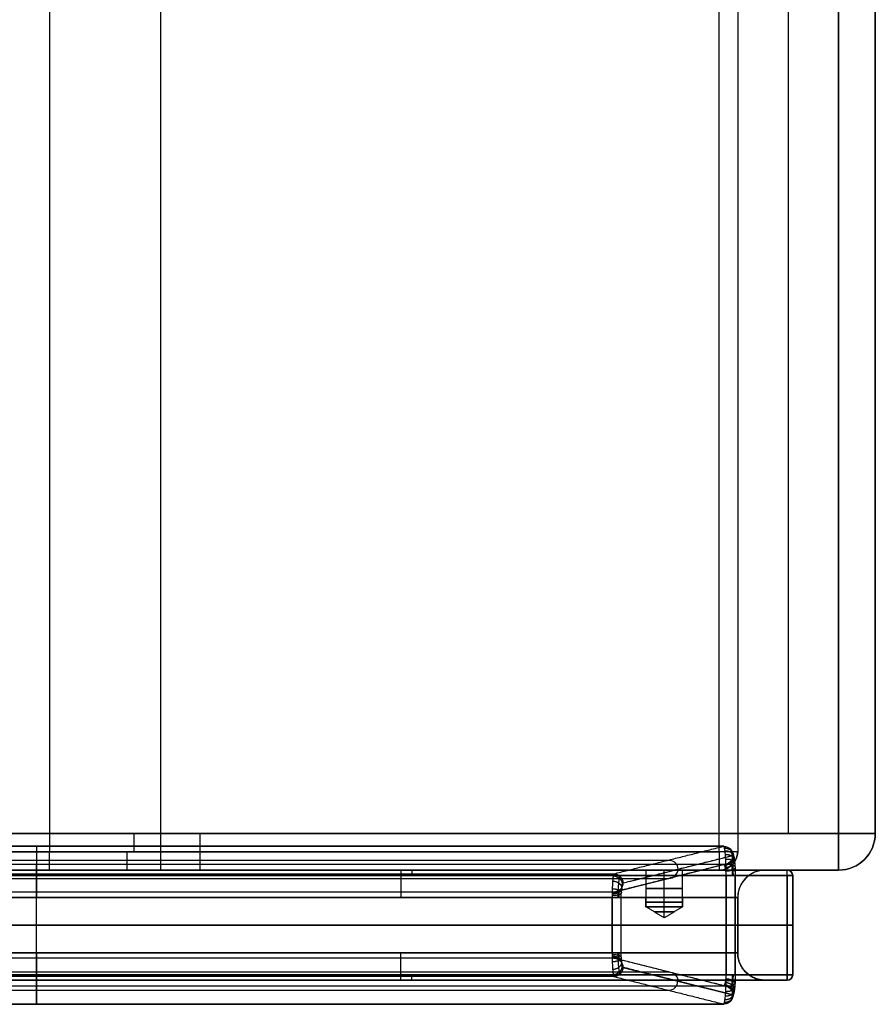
# Model space of a CAD drawing. Header units: millimetres. Extents: x -253 to 672, y -1029 to 1117.
# Tile 3 of 8: x 205 to 672, y -1029 to -492. Entities that reach past the tile are written whole.
import ezdxf

# ---------------------------------------------------------------- set-up
doc = ezdxf.new("R2010")
doc.units = ezdxf.units.MM
for name, color, linetype, true_color in [('FLAPS', 7, 'Continuous', 0x000000), ('STRUCTURE', 7, 'Continuous', 0x000000), ('UPHOLSTERY', 7, 'Continuous', 0x000000)]:
    doc.layers.add(name, color=color, linetype=linetype, true_color=true_color)

msp = doc.modelspace()

# ---------------------------------------------------------------- linework, layer by layer
at = {"layer": 'FLAPS'}
for p, q in [((214.59, -942.64, -1881.64), (214.59, -957.63, -2368.54)), ((537.53, -961.77, -2340.98), (593.88, -947.63, -1882.09)), ((-129.84, -950.13, -2125.09), (559.02, -950.13, -2125.09)), ((214.59, -967.63, -2368.24), (214.59, -952.63, -1881.33)), ((529.15, -967.63, -2368.24), (588.93, -952.63, -1881.33)), ((-129.84, -960.13, -2124.78), (559.02, -960.13, -2124.78)), ((214.59, -1012.63, -1865.14), (214.59, -958.63, -1865.14)), ((214.59, -1012.63, -1875.14), (214.59, -958.63, -1875.14)), ((595.31, -1012.63, -1870.14), (595.31, -958.63, -1870.14)), ((214.59, -1000.64, -2381.14), (214.59, -970.63, -2381.14)), ((214.59, -1000.64, -2371.14), (214.59, -970.63, -2371.14)), ((533.18, -1000.64, -2376.14), (533.18, -970.63, -2376.14)), ((590.31, -985.63, -1865.14), (-161.13, -985.63, -1865.14)), ((-161.13, -985.63, -1875.14), (590.31, -985.63, -1875.14)), ((-99, -985.63, -2381.14), (528.18, -985.63, -2381.14)), ((528.18, -985.63, -2371.14), (-99, -985.63, -2371.14)), ((214.59, -1003.64, -2368.24), (214.59, -1018.63, -1881.33)), ((588.93, -1018.63, -1881.33), (529.15, -1003.64, -2368.24)), ((593.88, -1023.63, -1882.09), (534.09, -1008.63, -2369)), ((534.09, -1008.63, -2369), (593.88, -1023.63, -1882.09)), ((-129.84, -1011.13, -2124.78), (559.02, -1011.13, -2124.78)), ((214.59, -1028.63, -1881.64), (214.59, -1013.63, -2368.54)), ((-159.78, -1018.63, -1881.14), (588.96, -1018.63, -1881.14)), ((-129.84, -1021.13, -2125.09), (559.02, -1021.13, -2125.09)), ((-159.78, -1028.63, -1881.14), (588.96, -1028.63, -1881.14))]:
    msp.add_line(p, q, dxfattribs=at)
at = {"layer": 'FLAPS', "extrusion": (1, 0, 0)}
for centre, radius, start, end in [((-958.63, -1881.14, 214.59), 16, 358.236, 0), ((-958.63, -1881.14, 214.59), 16, 0, 90), ((-958.63, -1881.14, 214.59), 6, 0, 90), ((-958.63, -1881.14, 214.59), 6, 358.236, 0), ((-970.63, -2368.14, 214.59), 13, 270, 358.236), ((-970.63, -2368.14, 214.59), 3, 270, 358.236), ((-1000.64, -2368.14, 214.59), 13, 181.764, 270), ((-1000.64, -2368.14, 214.59), 3, 181.764, 270), ((-1012.63, -1881.14, 214.59), 16, 90, 181.764), ((-1012.63, -1881.14, 214.59), 6, 90, 181.764)]:
    msp.add_arc(centre, radius, start, end, dxfattribs=at)
at = {"layer": 'FLAPS', "extrusion": (-0.121812, -0.030553, -0.992083)}
for centre, start, end in [((1062.44, -574.27, 1823.8), 194.1883, 283.9734), ((1062.44, -574.27, 1823.8), 283.9734, 14.1883), ((1062.44, -574.27, 2069.27), 194.1883, 283.9734), ((1062.44, -574.27, 2314.59), 194.1883, 283.9734), ((1062.44, -574.27, 2314.59), 283.9734, 14.1883)]:
    msp.add_arc(centre, 5, start, end, dxfattribs=at)
at = {"layer": 'FLAPS', "extrusion": (0.121812, 0.030553, 0.992083)}
msp.add_arc((-1062.44, -574.27, -2069.2), 5, 165.8117, 256.0266, dxfattribs=at)
at = {"layer": 'FLAPS', "extrusion": (3.68824e-27, -1, 1.78746e-15)}
msp.add_arc((590.31, -1870.14, 958.63), 5, 270, 353, dxfattribs=at)
at = {"layer": 'FLAPS', "extrusion": (7.1563e-16, -1, -1.76525e-15)}
msp.add_arc((590.31, -1870.14, 958.63), 5, 353, 90, dxfattribs=at)
at = {"layer": 'FLAPS', "extrusion": (-1.08121e-29, -1, -1.76525e-15)}
msp.add_arc((528.18, -2376.14, 970.63), 5, 353, 90, dxfattribs=at)
at = {"layer": 'FLAPS', "extrusion": (-1.14639e-32, -1, -1.05471e-15)}
msp.add_arc((528.18, -2376.14, 970.63), 5, 270, 353, dxfattribs=at)
at = {"layer": 'FLAPS', "extrusion": (0, 1, 0)}
for centre in [(-528.18, -2376.14, -985.63), (-590.31, -1870.14, -985.63)]:
    msp.add_arc(centre, 5, 90, 187, dxfattribs=at)
at = {"layer": 'FLAPS', "extrusion": (0, -1, 0)}
for centre in [(528.18, -2376.14, 985.63), (590.31, -1870.14, 985.63)]:
    msp.add_arc(centre, 5, 270, 353, dxfattribs=at)
at = {"layer": 'FLAPS', "extrusion": (-1.27798e-16, -1, -6.99441e-16)}
msp.add_arc((528.18, -2376.14, 1000.64), 5, 353, 90, dxfattribs=at)
at = {"layer": 'FLAPS', "extrusion": (2.46519e-32, -1, -1.05471e-15)}
msp.add_arc((528.18, -2376.14, 1000.64), 5, 270, 353, dxfattribs=at)
at = {"layer": 'FLAPS', "extrusion": (-0.121812, 0.030553, -0.992083)}
for centre, start, end in [((849.6, -1050.05, 2254.37), 165.8117, 256.0266), ((849.6, -1050.05, 2254.37), 256.0266, 345.8117), ((849.6, -1050.05, 2008.97), 165.8117, 256.0266), ((849.6, -1050.05, 1763.57), 165.8117, 256.0266), ((849.6, -1050.05, 1763.57), 256.0266, 345.8117)]:
    msp.add_arc(centre, 5, start, end, dxfattribs=at)
at = {"layer": 'FLAPS', "extrusion": (-3.43792e-16, -1, -3.85467e-15)}
msp.add_arc((590.31, -1870.14, 1012.63), 5, 270, 353, dxfattribs=at)
at = {"layer": 'FLAPS', "extrusion": (8.51989e-17, -1, 3.66374e-16)}
msp.add_arc((590.31, -1870.14, 1012.63), 5, 353, 90, dxfattribs=at)
at = {"layer": 'FLAPS', "extrusion": (0.121812, -0.030553, 0.992083)}
msp.add_arc((-849.6, -1050.05, -2009.04), 5, 194.1883, 283.9734, dxfattribs=at)
at = {"layer": 'FLAPS'}
for points in [[(-159.78, -942.63, -1881.14), (214.59, -942.63, -1881.14), (588.96, -942.63, -1881.14)], [(588.92, -942.64, -1881.64), (214.59, -942.64, -1881.64), (-159.73, -942.64, -1881.64)], [(529.13, -957.63, -2368.54), (559.02, -950.13, -2125.09), (588.92, -942.64, -1881.64)], [(534.09, -962.63, -2369), (563.99, -955.13, -2125.54), (593.88, -947.63, -1882.09)], [(588.96, -952.63, -1881.14), (214.59, -952.63, -1881.14), (-159.78, -952.63, -1881.14)], [(588.92, -952.63, -1881.33), (214.59, -952.63, -1881.33), (-159.73, -952.63, -1881.33)], [(588.92, -952.63, -1881.33), (559.02, -960.13, -2124.78), (529.13, -967.63, -2368.24)], [(-161.13, -958.63, -1875.14), (214.59, -958.63, -1875.14), (590.31, -958.63, -1875.14)], [(-161.13, -958.63, -1865.14), (214.59, -958.63, -1865.14), (590.31, -958.63, -1865.14)], [(-99.95, -957.63, -2368.54), (214.59, -957.63, -2368.54), (529.13, -957.63, -2368.54)], [(590.31, -958.63, -1865.14), (590.31, -985.63, -1865.14), (590.31, -1012.63, -1865.14)], [(590.31, -1012.63, -1875.14), (590.31, -985.63, -1875.14), (590.31, -958.63, -1875.14)], [(595.27, -958.63, -1870.75), (595.27, -985.63, -1870.75), (595.27, -1012.63, -1870.75)], [(529.13, -967.63, -2368.24), (214.59, -967.63, -2368.24), (-99.95, -967.63, -2368.24)], [(528.18, -970.63, -2381.14), (214.59, -970.63, -2381.14), (-99, -970.63, -2381.14)], [(528.18, -970.63, -2371.14), (214.59, -970.63, -2371.14), (-99, -970.63, -2371.14)], [(528.18, -1000.64, -2381.14), (528.18, -985.63, -2381.14), (528.18, -970.63, -2381.14)], [(528.18, -970.63, -2371.14), (528.18, -985.63, -2371.14), (528.18, -1000.64, -2371.14)], [(533.14, -1000.64, -2376.75), (533.14, -985.63, -2376.75), (533.14, -970.63, -2376.75)], [(-99, -1000.64, -2381.14), (214.59, -1000.64, -2381.14), (528.18, -1000.64, -2381.14)], [(528.18, -1000.64, -2371.14), (214.59, -1000.64, -2371.14), (-99, -1000.64, -2371.14)], [(529.13, -1003.64, -2368.24), (214.59, -1003.64, -2368.24), (-99.95, -1003.64, -2368.24)], [(588.92, -1018.63, -1881.33), (559.02, -1011.13, -2124.78), (529.13, -1003.64, -2368.24)], [(593.88, -1023.63, -1882.09), (563.99, -1016.13, -2125.54), (534.09, -1008.63, -2369)], [(590.31, -1012.63, -1865.14), (214.59, -1012.63, -1865.14), (-161.13, -1012.63, -1865.14)], [(590.31, -1012.63, -1875.14), (214.59, -1012.63, -1875.14), (-161.13, -1012.63, -1875.14)], [(529.13, -1013.63, -2368.54), (214.59, -1013.63, -2368.54), (-99.95, -1013.63, -2368.54)], [(529.13, -1013.63, -2368.54), (559.02, -1021.13, -2125.09), (588.92, -1028.63, -1881.64)], [(-159.73, -1018.63, -1881.33), (214.59, -1018.63, -1881.33), (588.92, -1018.63, -1881.33)], [(588.92, -1028.63, -1881.64), (214.59, -1028.63, -1881.64), (-159.73, -1028.63, -1881.64)]]:
    msp.add_open_spline(points, degree=2, dxfattribs=at)
for points, weights, degree in [([(588.96, -942.63, -1881.14), (588.94, -942.63, -1881.31), (588.93, -942.63, -1881.47), (588.92, -942.64, -1881.64)], [1, 0.999921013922, 0.999921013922, 1], 3), ([(590.31, -958.63, -1865.14), (590.31, -949.26, -1865.14), (589.75, -942.63, -1871.77), (588.96, -942.63, -1881.14)], [1, 0.804737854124, 0.804737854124, 1], 3), ([(589.19, -942.86, -1878.45), (594.25, -942.75, -1879.05), (594.15, -947.79, -1879.9)], [1, 0.699804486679, 1], 2), ([(589.45, -943.71, -1875.36), (594.64, -943.49, -1875.92), (594.41, -948.37, -1877.78)], [1, 0.691366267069, 1], 2), ([(594.41, -948.37, -1877.78), (594.2, -952.84, -1879.48), (589.45, -953.03, -1878.98)], [1.00000026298, 0.722504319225, 1.00000000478], 2), ([(589.69, -945.16, -1872.51), (595, -944.86, -1872.97), (594.65, -949.37, -1875.82)], [1, 0.683467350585, 1], 2), ([(589.9, -947.14, -1870), (595.32, -946.81, -1870.35), (594.86, -950.73, -1874.09)], [1, 0.67644735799, 1], 2), ([(590.07, -949.59, -1867.94), (595.59, -949.27, -1868.16), (595.03, -952.41, -1872.68)], [1, 0.67061828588, 1], 2), ([(593.88, -947.63, -1882.09), (594.69, -947.43, -1875.49), (595.27, -952.03, -1870.75), (595.27, -958.63, -1870.75)], [1, 0.797425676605, 0.797425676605, 1], 3), ([(588.96, -952.63, -1881.14), (588.94, -952.63, -1881.2), (588.93, -952.63, -1881.27), (588.92, -952.63, -1881.33)], [1, 0.999921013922, 0.999921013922, 1], 3), ([(590.31, -958.63, -1875.14), (590.31, -955.11, -1875.14), (589.75, -952.63, -1877.63), (588.96, -952.63, -1881.14)], [1, 0.804737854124, 0.804737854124, 1], 3), ([(594.86, -950.73, -1874.09), (594.47, -954.04, -1877.26), (589.9, -954.32, -1876.97)], [1, 0.736490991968, 0.999999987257], 2), ([(590.2, -952.39, -1866.41), (595.79, -952.15, -1866.51), (595.16, -954.34, -1871.62)], [1, 0.666246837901, 1], 2), ([(595.16, -954.34, -1871.62), (594.66, -956.09, -1875.7), (590.2, -956.29, -1875.62)], [1.00000024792, 0.745731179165, 0.99999996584], 2), ([(529.13, -957.63, -2368.54), (528.57, -957.86, -2375.97), (528.18, -963.19, -2381.14), (528.18, -970.63, -2381.14)], [1, 0.811938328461, 0.811938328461, 1], 3), ([(528.76, -958.73, -2373.39), (533.49, -958.95, -2373.88), (533.73, -963.31, -2371.98)], [1.00000001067, 0.724301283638, 0.999999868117], 2), ([(590.28, -955.45, -1865.46), (595.92, -955.31, -1865.49), (595.24, -956.44, -1870.97)], [1, 0.663537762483, 1], 2), ([(528.25, -965.74, -2380.19), (532.71, -965.93, -2380.27), (533.21, -967.62, -2376.17)], [0.999999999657, 0.74597198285, 0.999999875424], 2), ([(528.46, -961.58, -2377.48), (533.02, -961.86, -2377.75), (533.42, -965.06, -2374.5)], [1, 0.737390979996, 1], 2), ([(533.42, -965.06, -2374.5), (533.9, -968.87, -2370.62), (528.46, -968.54, -2370.3)], [1, 0.675466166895, 1], 2), ([(533.73, -963.31, -2371.98), (533.98, -968.12, -2369.89), (528.76, -967.88, -2369.35)], [1.0000001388, 0.689483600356, 1.00000001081], 2), ([(533.14, -970.63, -2376.75), (533.14, -966.05, -2376.75), (533.53, -962.77, -2373.57), (534.09, -962.63, -2369)], [1, 0.811938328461, 0.811938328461, 1], 3), ([(529.13, -967.63, -2368.24), (528.57, -967.68, -2369.95), (528.18, -968.91, -2371.14), (528.18, -970.63, -2371.14)], [1, 0.811938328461, 0.811938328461, 1], 3), ([(533.21, -967.62, -2376.17), (533.85, -969.74, -2371.02), (528.25, -969.5, -2370.92)], [1.00000014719, 0.665977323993, 0.999999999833], 2), ([(528.18, -1000.64, -2381.14), (528.18, -1008.07, -2381.14), (528.57, -1013.4, -2375.97), (529.13, -1013.63, -2368.54)], [1, 0.811938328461, 0.811938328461, 1], 3), ([(528.18, -1000.64, -2371.14), (528.18, -1002.35, -2371.14), (528.57, -1003.58, -2369.95), (529.13, -1003.64, -2368.24)], [1, 0.811938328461, 0.811938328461, 1], 3), ([(533.21, -1003.64, -2376.17), (533.85, -1001.53, -2371.02), (528.25, -1001.76, -2370.92)], [1.00000014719, 0.665977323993, 0.999999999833], 2), ([(533.42, -1006.21, -2374.5), (533.9, -1002.39, -2370.62), (528.46, -1002.73, -2370.3)], [1, 0.675466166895, 1], 2), ([(534.09, -1008.63, -2369), (533.53, -1008.49, -2373.57), (533.14, -1005.21, -2376.75), (533.14, -1000.64, -2376.75)], [1, 0.811938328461, 0.811938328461, 1], 3), ([(528.25, -1005.52, -2380.19), (532.71, -1005.33, -2380.27), (533.21, -1003.64, -2376.17)], [0.999999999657, 0.74597198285, 0.999999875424], 2), ([(528.46, -1009.69, -2377.48), (533.02, -1009.41, -2377.75), (533.42, -1006.21, -2374.5)], [1, 0.737390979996, 1], 2), ([(533.73, -1007.96, -2371.98), (533.98, -1003.15, -2369.89), (528.76, -1003.38, -2369.35)], [1.0000001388, 0.689483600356, 1.00000001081], 2), ([(528.76, -1012.53, -2373.39), (533.49, -1012.32, -2373.88), (533.73, -1007.96, -2371.98)], [1.00000001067, 0.724301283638, 0.999999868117], 2), ([(588.92, -1018.63, -1881.33), (589.73, -1018.74, -1877.73), (590.31, -1016.24, -1875.14), (590.31, -1012.63, -1875.14)], [1, 0.797425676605, 0.797425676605, 1], 3), ([(588.92, -1028.63, -1881.64), (589.73, -1028.92, -1872.04), (590.31, -1022.24, -1865.14), (590.31, -1012.63, -1865.14)], [1, 0.797425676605, 0.797425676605, 1], 3), ([(595.27, -1012.63, -1870.75), (595.27, -1019.24, -1870.75), (594.69, -1023.83, -1875.49), (593.88, -1023.63, -1882.09)], [1, 0.797425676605, 0.797425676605, 1], 3), ([(594.41, -1022.89, -1877.78), (594.2, -1018.43, -1879.48), (589.45, -1018.23, -1878.98)], [1.00000026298, 0.722504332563, 0.999999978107], 2), ([(594.86, -1020.53, -1874.09), (594.47, -1017.22, -1877.26), (589.9, -1016.94, -1876.97)], [1, 0.736490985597, 1], 2), ([(590.07, -1021.68, -1867.94), (595.59, -1021.99, -1868.16), (595.03, -1018.85, -1872.68)], [1, 0.670618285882, 1], 2), ([(595.16, -1016.92, -1871.62), (594.66, -1015.17, -1875.7), (590.2, -1014.97, -1875.62)], [1.00000024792, 0.745731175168, 0.999999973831], 2), ([(590.2, -1018.87, -1866.41), (595.79, -1019.12, -1866.51), (595.16, -1016.92, -1871.62)], [1, 0.666246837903, 1], 2), ([(590.28, -1015.82, -1865.46), (595.92, -1015.95, -1865.49), (595.24, -1014.82, -1870.97)], [1, 0.663537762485, 1], 2), ([(589.19, -1028.41, -1878.45), (594.25, -1028.51, -1879.05), (594.15, -1023.48, -1879.9)], [1, 0.699804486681, 1], 2), ([(589.45, -1027.55, -1875.36), (594.64, -1027.77, -1875.92), (594.41, -1022.89, -1877.78)], [1, 0.691366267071, 1], 2), ([(589.69, -1026.11, -1872.51), (595, -1026.4, -1872.97), (594.65, -1021.9, -1875.82)], [1, 0.683467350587, 1], 2), ([(589.9, -1024.12, -1870), (595.32, -1024.45, -1870.35), (594.86, -1020.53, -1874.09)], [1, 0.676447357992, 1], 2)]:
    msp.add_rational_spline(points, weights, degree=degree, dxfattribs=at)
for points, weights, knots in [([(592.42, -944.11, -1882.02), (592.52, -944.06, -1881.05), (592.63, -944.12, -1880.08), (592.83, -944.41, -1878.16), (592.94, -944.66, -1877.21), (593.13, -945.34, -1875.39), (593.23, -945.77, -1874.51), (593.41, -946.8, -1872.85), (593.49, -947.41, -1872.07), (593.64, -948.75, -1870.65), (593.71, -949.5, -1870.01), (593.83, -951.11, -1868.88), (593.88, -951.98, -1868.4), (593.97, -953.78, -1867.63), (594, -954.73, -1867.33), (594.04, -956.66, -1866.93), (594.05, -957.64, -1866.83), (594.05, -958.63, -1866.83)], [0.854215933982, 0.852781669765, 0.851334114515, 0.848470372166, 0.847054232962, 0.844312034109, 0.842986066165, 0.840481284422, 0.839302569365, 0.837144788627, 0.836165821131, 0.834452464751, 0.833718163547, 0.832528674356, 0.832073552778, 0.831464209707, 0.831309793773, 0.831310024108], [4.681602, 4.681602, 4.681602, 4.681602, 4.8818, 4.8818, 5.081998, 5.081998, 5.282196, 5.282196, 5.482394, 5.482394, 5.682591, 5.682591, 5.882789, 5.882789, 6.082987, 6.082987, 6.283185, 6.283185, 6.283185, 6.283185]), ([(592.43, -951.17, -1881.8), (592.58, -951.11, -1880.81), (592.74, -951.26, -1879.79), (593.02, -951.94, -1877.89), (593.16, -952.47, -1877.01), (593.38, -953.86, -1875.52), (593.47, -954.71, -1874.92), (593.59, -956.58, -1874.1), (593.62, -957.61, -1873.89), (593.62, -958.63, -1873.89)], [0.852889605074, 0.855770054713, 0.85862821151, 0.863876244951, 0.866263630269, 0.870227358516, 0.871802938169, 0.87392835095, 0.874480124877, 0.874477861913], [4.681602, 4.681602, 4.681602, 4.681602, 5.081998, 5.081998, 5.482394, 5.482394, 5.882789, 5.882789, 6.283185, 6.283185, 6.283185, 6.283185]), ([(531.49, -970.63, -2379.89), (531.49, -969.17, -2379.89), (531.52, -967.71, -2379.61), (531.63, -965.01, -2378.53), (531.72, -963.76, -2377.73), (531.93, -961.63, -2375.73), (532.05, -960.76, -2374.52), (532.33, -959.53, -2371.85), (532.48, -959.17, -2370.4), (532.63, -959.1, -2368.93)], [0.874477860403, 0.874479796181, 0.873970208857, 0.87200171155, 0.870541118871, 0.866849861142, 0.86461978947, 0.85968143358, 0.856975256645, 0.854215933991], [3.141593, 3.141593, 3.141593, 3.141593, 3.526595, 3.526595, 3.911597, 3.911597, 4.296599, 4.296599, 4.681602, 4.681602, 4.681602, 4.681602]), ([(531.92, -970.63, -2372.83), (531.92, -970.08, -2372.83), (531.94, -969.54, -2372.73), (532.01, -968.52, -2372.34), (532.06, -968.05, -2372.05), (532.2, -967.22, -2371.31), (532.28, -966.88, -2370.86), (532.45, -966.37, -2369.85), (532.55, -966.22, -2369.29), (532.65, -966.17, -2368.71)], [0.831310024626, 0.831306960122, 0.831886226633, 0.8340911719, 0.835718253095, 0.839747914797, 0.84214797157, 0.847335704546, 0.85012098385, 0.852889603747], [3.141593, 3.141593, 3.141593, 3.141593, 3.526595, 3.526595, 3.911597, 3.911597, 4.296599, 4.296599, 4.681602, 4.681602, 4.681602, 4.681602]), ([(532.63, -1012.16, -2368.93), (532.48, -1012.09, -2370.4), (532.33, -1011.73, -2371.85), (532.05, -1010.5, -2374.52), (531.93, -1009.63, -2375.73), (531.72, -1007.51, -2377.73), (531.63, -1006.26, -2378.53), (531.52, -1003.55, -2379.61), (531.49, -1002.09, -2379.89), (531.49, -1000.64, -2379.89)], [0.854215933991, 0.856975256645, 0.85968143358, 0.86461978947, 0.866849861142, 0.870541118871, 0.872001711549, 0.873970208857, 0.874479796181, 0.874477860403], [1.601584, 1.601584, 1.601584, 1.601584, 1.986586, 1.986586, 2.371588, 2.371588, 2.75659, 2.75659, 3.141593, 3.141593, 3.141593, 3.141593]), ([(532.65, -1005.09, -2368.71), (532.55, -1005.05, -2369.29), (532.45, -1004.89, -2369.85), (532.28, -1004.39, -2370.86), (532.2, -1004.04, -2371.31), (532.06, -1003.22, -2372.05), (532.01, -1002.74, -2372.34), (531.94, -1001.72, -2372.73), (531.92, -1001.18, -2372.83), (531.92, -1000.64, -2372.83)], [0.852889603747, 0.85012098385, 0.847335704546, 0.84214797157, 0.839747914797, 0.835718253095, 0.8340911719, 0.831886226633, 0.831306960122, 0.831310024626], [1.601584, 1.601584, 1.601584, 1.601584, 1.986586, 1.986586, 2.371588, 2.371588, 2.75659, 2.75659, 3.141593, 3.141593, 3.141593, 3.141593]), ([(594.05, -1012.63, -1866.83), (594.05, -1013.62, -1866.83), (594.04, -1014.61, -1866.93), (594, -1016.54, -1867.33), (593.97, -1017.48, -1867.63), (593.88, -1019.29, -1868.4), (593.83, -1020.15, -1868.88), (593.71, -1021.76, -1870.01), (593.64, -1022.51, -1870.65), (593.49, -1023.86, -1872.07), (593.41, -1024.46, -1872.85), (593.23, -1025.49, -1874.51), (593.13, -1025.92, -1875.39), (592.94, -1026.6, -1877.21), (592.83, -1026.85, -1878.16), (592.63, -1027.15, -1880.08), (592.52, -1027.2, -1881.05), (592.42, -1027.16, -1882.02)], [0.831310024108, 0.831309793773, 0.831464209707, 0.832073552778, 0.832528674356, 0.833718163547, 0.834452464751, 0.836165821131, 0.837144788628, 0.839302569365, 0.840481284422, 0.842986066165, 0.844312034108, 0.847054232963, 0.848470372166, 0.851334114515, 0.852781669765, 0.854215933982], [0, 0, 0, 0, 0.200198, 0.200198, 0.400396, 0.400396, 0.600594, 0.600594, 0.800792, 0.800792, 1.00099, 1.00099, 1.201188, 1.201188, 1.401386, 1.401386, 1.601584, 1.601584, 1.601584, 1.601584]), ([(593.62, -1012.63, -1873.89), (593.62, -1013.66, -1873.89), (593.59, -1014.68, -1874.1), (593.47, -1016.55, -1874.92), (593.38, -1017.4, -1875.52), (593.16, -1018.79, -1877.01), (593.02, -1019.33, -1877.89), (592.74, -1020.01, -1879.79), (592.58, -1020.15, -1880.81), (592.43, -1020.09, -1881.8)], [0.874477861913, 0.874480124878, 0.87392835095, 0.87180293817, 0.870227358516, 0.866263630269, 0.863876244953, 0.858628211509, 0.855770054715, 0.852889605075], [0, 0, 0, 0, 0.400396, 0.400396, 0.800792, 0.800792, 1.201188, 1.201188, 1.601584, 1.601584, 1.601584, 1.601584])]:
    msp.add_rational_spline(points, weights, degree=3, knots=knots, dxfattribs=at)
at = {"layer": 'STRUCTURE'}
for p, q in [((214.59, -955.63, -2460.14), (214.59, -955.63, -2448.14)), ((214.59, -955.63, -1893.14), (214.59, -955.63, -1881.14)), ((214.59, -1012.63, -1878.14), (214.59, -958.63, -1878.14)), ((214.59, -1012.63, -2463.14), (214.59, -958.63, -2463.14)), ((611.59, -955.63, -2170.64), (623.59, -955.63, -2170.64)), ((626.59, -958.63, -2170.64), (626.59, -1012.63, -2170.64)), ((-117.41, -970.63, -2328.14), (546.59, -970.63, -2328.14)), ((214.59, -1000.63, -2433.14), (214.59, -970.63, -2433.14)), ((214.59, -1000.63, -1908.14), (214.59, -970.63, -1908.14)), ((214.59, -970.63, -2288.14), (214.59, -970.63, -2368.14)), ((214.59, -1000.63, -2368.14), (214.59, -970.63, -2368.14)), ((214.59, -1000.63, -2288.14), (214.59, -970.63, -2288.14)), ((556.59, -975.63, -2338.14), (556.59, -970.63, -2338.14)), ((556.59, -975.63, -2318.14), (556.59, -970.63, -2318.14)), ((566.59, -970.63, -2328.14), (596.59, -970.63, -2328.14)), ((596.59, -1000.63, -2400.64), (596.59, -970.63, -2400.64)), ((596.59, -1000.63, -2098.14), (596.59, -970.63, -2098.14)), ((556.59, -981.64, -2328.14), (556.59, -975.63, -2338.14)), ((556.59, -981.64, -2328.14), (556.59, -975.63, -2318.14)), ((623.59, -985.63, -1878.14), (-194.41, -985.63, -1878.14)), ((-194.41, -985.63, -2463.14), (623.59, -985.63, -2463.14)), ((596.59, -985.63, -2433.14), (-167.41, -985.63, -2433.14)), ((-167.41, -985.63, -1908.14), (596.59, -985.63, -1908.14)), ((-167.41, -985.63, -2368.14), (596.59, -985.63, -2368.14)), ((596.59, -985.63, -2288.14), (-167.41, -985.63, -2288.14)), ((596.59, -985.63, -2368.14), (596.59, -985.63, -2433.14)), ((596.59, -985.63, -1908.14), (596.59, -985.63, -2288.14)), ((626.59, -985.63, -2460.14), (626.59, -985.63, -1881.14)), ((-167.41, -1000.63, -2328.14), (596.59, -1000.63, -2328.14)), ((214.59, -1000.63, -2368.14), (214.59, -1000.63, -2288.14)), ((214.59, -1015.63, -2460.14), (214.59, -1015.63, -2448.14)), ((214.59, -1015.63, -1893.14), (214.59, -1015.63, -1881.14)), ((611.59, -1015.63, -2170.64), (623.59, -1015.63, -2170.64))]:
    msp.add_line(p, q, dxfattribs=at)
at = {"layer": 'STRUCTURE', "extrusion": (1, 5.679e-16, -5.679e-16)}
for centre, radius, start, end in [((-970.63, -1893.14, 214.59), 15, 270, 0), ((-1012.63, -1881.14, 214.59), 3, 90, 180)]:
    msp.add_arc(centre, radius, start, end, dxfattribs=at)
at = {"layer": 'STRUCTURE', "extrusion": (1, -5.5464e-31, 6.14725e-16)}
msp.add_arc((-970.63, -2448.14, 214.59), 15, 0, 90, dxfattribs=at)
at = {"layer": 'STRUCTURE', "extrusion": (1, -5.679e-16, -5.679e-16)}
for centre, radius, start, end in [((-958.63, -1881.14, 214.59), 3, 0, 90), ((-1000.63, -1893.14, 214.59), 15, 180, 270)]:
    msp.add_arc(centre, radius, start, end, dxfattribs=at)
at = {"layer": 'STRUCTURE', "extrusion": (1, -3.07362e-16, 3.07362e-16)}
msp.add_arc((-958.63, -2460.14, 214.59), 3, 270, 0, dxfattribs=at)
at = {"layer": 'STRUCTURE', "extrusion": (-1, 0, 0)}
for centre, radius, start, end in [((970.63, -1893.14, -413.09), 15, 180, 270), ((958.63, -2460.14, -419.09), 3, 180, 270), ((1000.63, -2448.14, -413.09), 15, 0, 90), ((1012.63, -1881.14, -419.09), 3, 0, 90)]:
    msp.add_arc(centre, radius, start, end, dxfattribs=at)
at = {"layer": 'STRUCTURE', "extrusion": (1, 0, 0)}
for centre, radius, start, end in [((-970.63, -2448.14, 413.09), 15, 0, 90), ((-958.63, -1881.14, 419.09), 3, 0, 90), ((-1000.63, -1893.14, 413.09), 15, 180, 270), ((-1012.63, -2460.14, 419.09), 3, 180, 270)]:
    msp.add_arc(centre, radius, start, end, dxfattribs=at)
at = {"layer": 'STRUCTURE'}
for centre, radius, start, end in [((611.59, -970.63, -2170.64), 15, 90, 180), ((623.59, -958.63, -1881.14), 3, 0, 90), ((623.59, -958.63, -2460.14), 3, 0, 90), ((623.59, -958.63, -1881.14), 3, 0, 90), ((623.59, -1012.63, -2460.14), 3, 270, 0), ((623.59, -1012.63, -1881.14), 3, 270, 0), ((623.59, -1012.63, -2170.64), 3, 270, 0)]:
    msp.add_arc(centre, radius, start, end, dxfattribs=at)
at = {"layer": 'STRUCTURE', "extrusion": (-1, 1.14639e-32, 1.34595e-47)}
for centre, start, end in [((958.63, -1881.14, -623.59), 90, 180), ((1012.63, -1881.14, -623.59), 0, 90), ((1012.63, -2460.14, -623.59), 270, 0)]:
    msp.add_arc(centre, 3, start, end, dxfattribs=at)
at = {"layer": 'STRUCTURE', "extrusion": (1, -1.14639e-32, -1.34595e-47)}
msp.add_arc((-958.63, -2460.14, 623.59), 3, 270, 0, dxfattribs=at)
at = {"layer": 'STRUCTURE', "extrusion": (0, 0, -1)}
for centre, radius, start, end in [((-623.59, -958.63, 2170.64), 3, 90, 180), ((-611.59, -1000.63, 2170.64), 15, 270, 360)]:
    msp.add_arc(centre, radius, start, end, dxfattribs=at)
at = {"layer": 'STRUCTURE', "extrusion": (-1.14639e-32, -1, -1.05471e-15)}
for centre, radius, start, end in [((623.59, -1881.14, 958.63), 3, 360, 90), ((623.59, -2460.14, 958.63), 3, 270, 0), ((556.59, -2328.14, 970.63), 10, 180, 0), ((556.59, -2328.14, 975.63), 10, 0, 180), ((623.59, -1881.14, 1012.63), 3, 0, 90), ((623.59, -2460.14, 1012.63), 3, 270, 0)]:
    msp.add_arc(centre, radius, start, end, dxfattribs=at)
at = {"layer": 'STRUCTURE', "extrusion": (1.14639e-32, 1, 1.05471e-15)}
for centre, start, end in [((-556.59, -2328.14, -970.63), 0, 180), ((-556.59, -2328.14, -975.63), 180, 0)]:
    msp.add_arc(centre, 10, start, end, dxfattribs=at)
at = {"layer": 'STRUCTURE', "extrusion": (0, 1, 0)}
for centre, radius, start, end in [((-556.59, -2328.14, -973.13), 10, 180, 0), ((-556.59, -2328.14, -973.13), 10, 0, 180), ((-556.59, -2328.14, -978.34), 5.5, 180, 0), ((-556.59, -2328.14, -978.34), 5.5, 0, 180)]:
    msp.add_arc(centre, radius, start, end, dxfattribs=at)
at = {"layer": 'STRUCTURE', "extrusion": (0, -1, 0)}
for centre, start, end in [((623.59, -1881.14, 985.63), 0, 90), ((623.59, -2460.14, 985.63), 270, 0)]:
    msp.add_arc(centre, 3, start, end, dxfattribs=at)
at = {"layer": 'STRUCTURE', "extrusion": (1, 3.07362e-16, 3.07362e-16)}
for centre, radius, start, end in [((-1000.63, -2448.14, 214.59), 15, 90, 180), ((-1012.63, -2460.14, 214.59), 3, 180, 270)]:
    msp.add_arc(centre, radius, start, end, dxfattribs=at)
at = {"layer": 'STRUCTURE', "extrusion": (-1.36846e-48, 1.05471e-15, -1)}
msp.add_arc((-623.59, -1012.63, 1881.14), 3, 180, 270, dxfattribs=at)
at = {"layer": 'STRUCTURE'}
for points in [[(-194.41, -955.63, -2460.14), (10.09, -955.63, -2460.14), (214.59, -955.63, -2460.14)], [(214.59, -955.63, -1881.14), (10.09, -955.63, -1881.14), (-194.41, -955.63, -1881.14)], [(-194.41, -958.63, -1878.14), (10.09, -958.63, -1878.14), (214.59, -958.63, -1878.14)], [(214.59, -958.63, -2463.14), (10.09, -958.63, -2463.14), (-194.41, -958.63, -2463.14)], [(214.59, -955.63, -2448.14), (16.09, -955.63, -2448.14), (-182.41, -955.63, -2448.14)], [(-182.41, -955.63, -1893.14), (16.09, -955.63, -1893.14), (214.59, -955.63, -1893.14)], [(611.59, -955.63, -2448.14), (413.09, -955.63, -2448.14), (214.59, -955.63, -2448.14)], [(214.59, -955.63, -1893.14), (413.09, -955.63, -1893.14), (611.59, -955.63, -1893.14)], [(214.59, -955.63, -2460.14), (419.09, -955.63, -2460.14), (623.59, -955.63, -2460.14)], [(623.59, -955.63, -1881.14), (419.09, -955.63, -1881.14), (214.59, -955.63, -1881.14)], [(214.59, -958.63, -1878.14), (419.09, -958.63, -1878.14), (623.59, -958.63, -1878.14)], [(623.59, -958.63, -2463.14), (419.09, -958.63, -2463.14), (214.59, -958.63, -2463.14)], [(611.59, -955.63, -1893.14), (611.59, -955.63, -2170.64), (611.59, -955.63, -2448.14)], [(623.59, -955.63, -2460.14), (623.59, -955.63, -2170.64), (623.59, -955.63, -1881.14)], [(623.59, -958.63, -1878.14), (623.59, -985.63, -1878.14), (623.59, -1012.63, -1878.14)], [(623.59, -1012.63, -2463.14), (623.59, -985.63, -2463.14), (623.59, -958.63, -2463.14)], [(626.59, -958.63, -2460.14), (626.59, -985.63, -2460.14), (626.59, -1012.63, -2460.14)], [(626.59, -958.63, -1881.14), (626.59, -958.63, -2170.64), (626.59, -958.63, -2460.14)], [(626.59, -1012.63, -1881.14), (626.59, -985.63, -1881.14), (626.59, -958.63, -1881.14)], [(-167.41, -970.63, -2433.14), (23.59, -970.63, -2433.14), (214.59, -970.63, -2433.14)], [(214.59, -970.63, -1908.14), (23.59, -970.63, -1908.14), (-167.41, -970.63, -1908.14)], [(-167.41, -970.63, -2368.14), (214.59, -970.63, -2368.14), (596.59, -970.63, -2368.14)], [(596.59, -970.63, -2288.14), (214.59, -970.63, -2288.14), (-167.41, -970.63, -2288.14)], [(214.59, -970.63, -2433.14), (405.59, -970.63, -2433.14), (596.59, -970.63, -2433.14)], [(596.59, -970.63, -1908.14), (405.59, -970.63, -1908.14), (214.59, -970.63, -1908.14)], [(546.59, -975.63, -2328.14), (546.59, -973.13, -2328.14), (546.59, -970.63, -2328.14)], [(566.59, -970.63, -2328.14), (566.59, -973.13, -2328.14), (566.59, -975.63, -2328.14)], [(596.59, -970.63, -2368.14), (596.59, -985.63, -2368.14), (596.59, -1000.63, -2368.14)], [(596.59, -970.63, -2433.14), (596.59, -970.63, -2400.64), (596.59, -970.63, -2368.14)], [(596.59, -1000.63, -2433.14), (596.59, -985.63, -2433.14), (596.59, -970.63, -2433.14)], [(596.59, -1000.63, -2288.14), (596.59, -985.63, -2288.14), (596.59, -970.63, -2288.14)], [(596.59, -970.63, -1908.14), (596.59, -985.63, -1908.14), (596.59, -1000.63, -1908.14)], [(596.59, -970.63, -2288.14), (596.59, -970.63, -2098.14), (596.59, -970.63, -1908.14)], [(596.59, -970.63, -2368.14), (596.59, -970.63, -2328.14), (596.59, -970.63, -2288.14)], [(556.59, -981.64, -2328.14), (551.59, -978.64, -2328.14), (546.59, -975.63, -2328.14)], [(566.59, -975.63, -2328.14), (561.59, -978.64, -2328.14), (556.59, -981.64, -2328.14)], [(214.59, -1000.63, -2433.14), (23.59, -1000.63, -2433.14), (-167.41, -1000.63, -2433.14)], [(-167.41, -1000.63, -1908.14), (23.59, -1000.63, -1908.14), (214.59, -1000.63, -1908.14)], [(-167.41, -1000.63, -2368.14), (214.59, -1000.63, -2368.14), (596.59, -1000.63, -2368.14)], [(-167.41, -1000.63, -2288.14), (214.59, -1000.63, -2288.14), (596.59, -1000.63, -2288.14)], [(596.59, -1000.63, -2433.14), (405.59, -1000.63, -2433.14), (214.59, -1000.63, -2433.14)], [(214.59, -1000.63, -1908.14), (405.59, -1000.63, -1908.14), (596.59, -1000.63, -1908.14)], [(596.59, -1000.63, -2368.14), (596.59, -1000.63, -2400.64), (596.59, -1000.63, -2433.14)], [(596.59, -1000.63, -1908.14), (596.59, -1000.63, -2098.14), (596.59, -1000.63, -2288.14)], [(596.59, -1000.63, -2288.14), (596.59, -1000.63, -2328.14), (596.59, -1000.63, -2368.14)], [(214.59, -1012.63, -1878.14), (10.09, -1012.63, -1878.14), (-194.41, -1012.63, -1878.14)], [(-194.41, -1012.63, -2463.14), (10.09, -1012.63, -2463.14), (214.59, -1012.63, -2463.14)], [(623.59, -1012.63, -1878.14), (419.09, -1012.63, -1878.14), (214.59, -1012.63, -1878.14)], [(214.59, -1012.63, -2463.14), (419.09, -1012.63, -2463.14), (623.59, -1012.63, -2463.14)], [(626.59, -1012.63, -2460.14), (626.59, -1012.63, -2170.64), (626.59, -1012.63, -1881.14)], [(-194.41, -1015.63, -2460.14), (10.09, -1015.63, -2460.14), (214.59, -1015.63, -2460.14)], [(214.59, -1015.63, -1881.14), (10.09, -1015.63, -1881.14), (-194.41, -1015.63, -1881.14)], [(-182.41, -1015.63, -1893.14), (16.09, -1015.63, -1893.14), (214.59, -1015.63, -1893.14)], [(214.59, -1015.63, -2448.14), (16.09, -1015.63, -2448.14), (-182.41, -1015.63, -2448.14)], [(214.59, -1015.63, -1893.14), (413.09, -1015.63, -1893.14), (611.59, -1015.63, -1893.14)], [(611.59, -1015.63, -2448.14), (413.09, -1015.63, -2448.14), (214.59, -1015.63, -2448.14)], [(214.59, -1015.63, -2460.14), (419.09, -1015.63, -2460.14), (623.59, -1015.63, -2460.14)], [(623.59, -1015.63, -1881.14), (419.09, -1015.63, -1881.14), (214.59, -1015.63, -1881.14)], [(611.59, -1015.63, -1893.14), (611.59, -1015.63, -2170.64), (611.59, -1015.63, -2448.14)], [(623.59, -1015.63, -2460.14), (623.59, -1015.63, -2170.64), (623.59, -1015.63, -1881.14)]]:
    msp.add_open_spline(points, degree=2, dxfattribs=at)
for points in [[(611.59, -955.63, -1893.14), (602.8, -955.63, -1901.93), (596.59, -961.84, -1908.14), (596.59, -970.63, -1908.14)], [(611.59, -955.63, -2448.14), (602.8, -955.63, -2439.36), (596.59, -961.84, -2433.14), (596.59, -970.63, -2433.14)], [(611.59, -1015.63, -2448.14), (602.8, -1015.63, -2439.36), (596.59, -1009.42, -2433.14), (596.59, -1000.63, -2433.14)], [(596.59, -1000.63, -1908.14), (596.59, -1009.42, -1908.14), (602.8, -1015.63, -1901.93), (611.59, -1015.63, -1893.14)]]:
    msp.add_rational_spline(points, [1, 0.804737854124, 0.804737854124, 1], degree=3, dxfattribs=at)
at = {"layer": 'UPHOLSTERY'}
for p, q in [((221.59, 1034.37, -2383.14), (221.59, -945.63, -2383.14)), ((596.59, 1034.37, -2328.14), (596.59, -945.63, -2328.14)), ((282.12, 1024.37, -2083.14), (282.12, -935.63, -2083.14)), ((624.09, 1024.37, -2283.14), (624.09, -935.63, -2283.14)), ((671.59, 1024.37, -2183.14), (671.59, -935.63, -2183.14)), ((267.73, -945.63, -2283.14), (267.73, -935.63, -2283.14)), ((-65.91, -955.63, -2183.14), (651.59, -955.63, -2183.14)), ((282.12, -955.63, -2263.14), (282.12, -955.63, -2103.14)), ((556.59, -975.63, -2318.14), (556.59, -955.63, -2318.14)), ((556.59, -975.63, -2338.14), (556.59, -955.63, -2338.14)), ((546.59, -975.63, -2328.14), (566.59, -975.63, -2328.14)), ((556.59, -975.63, -2338.14), (556.59, -975.63, -2318.14))]:
    msp.add_line(p, q, dxfattribs=at)
at = {"layer": 'UPHOLSTERY', "extrusion": (1, 0, 0)}
for centre, radius, start, end in [((-935.63, -2103.14, 282.12), 20, 90, 180), ((-945.63, -2373.14, 221.59), 10, 180, 270)]:
    msp.add_arc(centre, radius, start, end, dxfattribs=at)
at = {"layer": 'UPHOLSTERY', "extrusion": (-1, 0, 0)}
for centre, radius, start, end in [((935.63, -2263.14, -303.56), 20, 270, 0), ((935.63, -2263.14, -651.59), 20, 270, 0), ((945.63, -2293.14, -263.9), 10, 0, 90)]:
    msp.add_arc(centre, radius, start, end, dxfattribs=at)
at = {"layer": 'UPHOLSTERY', "extrusion": (0, 1, 1.05471e-15)}
for centre, radius, start, end in [((-651.59, -2263.14, -935.63), 20, 180, 270), ((-651.59, -2103.14, -935.63), 20, 90, 180), ((-586.59, -2373.14, -945.63), 10, 180, 270), ((-556.59, -2328.14, -975.63), 10, 0, 180), ((-556.59, -2328.14, -975.63), 10, 180, 0)]:
    msp.add_arc(centre, radius, start, end, dxfattribs=at)
at = {"layer": 'UPHOLSTERY', "extrusion": (-1, -3.55271e-16, -1.42109e-15)}
msp.add_arc((935.63, -2103.14, -651.59), 20, 0, 90, dxfattribs=at)
at = {"layer": 'UPHOLSTERY'}
for centre, radius in [((651.59, -935.63, -2103.14), 20), ((651.59, -935.63, -2263.14), 20), ((586.59, -945.63, -2328.14), 10)]:
    msp.add_arc(centre, radius, 270, 0, dxfattribs=at)
at = {"layer": 'UPHOLSTERY', "extrusion": (0, 0, -1)}
msp.add_arc((-651.59, -935.63, 2183.14), 20, 180, 270, dxfattribs=at)
at = {"layer": 'UPHOLSTERY', "extrusion": (-1, 1.46024e-29, -5.89806e-15)}
msp.add_arc((945.63, -2373.14, -586.59), 10, 270, 0, dxfattribs=at)
at = {"layer": 'UPHOLSTERY', "extrusion": (0, 1.05471e-15, -1)}
msp.add_arc((-586.59, -945.63, 2373.14), 10, 180, 270, dxfattribs=at)
at = {"layer": 'UPHOLSTERY', "extrusion": (0, -1, -1.05471e-15)}
for start, end in [(0, 180), (180, 0)]:
    msp.add_arc((556.59, -2328.14, 955.63), 10, start, end, dxfattribs=at)
at = {"layer": 'UPHOLSTERY', "extrusion": (0, 1, 0)}
for start, end in [(0, 180), (180, 0)]:
    msp.add_arc((-556.59, -2328.14, -965.63), 10, start, end, dxfattribs=at)
at = {"layer": 'UPHOLSTERY'}
for points in [[(586.59, -945.63, -2383.14), (586.59, 44.37, -2383.14), (586.59, 1034.37, -2383.14)], [(596.59, 1034.37, -2373.14), (596.59, 44.37, -2373.14), (596.59, -945.63, -2373.14)], [(596.59, 1024.37, -2283.14), (596.59, 44.37, -2283.14), (596.59, -935.63, -2283.14)], [(651.59, -935.63, -2283.14), (651.59, 44.37, -2283.14), (651.59, 1024.37, -2283.14)], [(651.59, 1024.37, -2083.14), (651.59, 44.37, -2083.14), (651.59, -935.63, -2083.14)], [(671.59, -935.63, -2103.14), (671.59, 44.37, -2103.14), (671.59, 1024.37, -2103.14)], [(671.59, 1024.37, -2263.14), (671.59, 44.37, -2263.14), (671.59, -935.63, -2263.14)], [(651.59, -935.63, -2083.14), (282.12, -935.63, -2083.14), (-87.34, -935.63, -2083.14)], [(-44.47, -935.63, -2283.14), (276.06, -935.63, -2283.14), (596.59, -935.63, -2283.14)], [(596.59, -935.63, -2283.14), (624.09, -935.63, -2283.14), (651.59, -935.63, -2283.14)], [(596.59, -935.63, -2283.14), (596.59, -940.63, -2283.14), (596.59, -945.63, -2283.14)], [(671.59, -935.63, -2263.14), (671.59, -935.63, -2183.14), (671.59, -935.63, -2103.14)], [(-143.41, -945.63, -2383.14), (221.59, -945.63, -2383.14), (586.59, -945.63, -2383.14)], [(596.59, -945.63, -2283.14), (267.73, -945.63, -2283.14), (-61.12, -945.63, -2283.14)], [(596.59, -945.63, -2373.14), (596.59, -945.63, -2328.14), (596.59, -945.63, -2283.14)], [(586.59, -955.63, -2373.14), (221.59, -955.63, -2373.14), (-143.41, -955.63, -2373.14)], [(651.59, -955.63, -2103.14), (282.12, -955.63, -2103.14), (-87.34, -955.63, -2103.14)], [(-68.8, -955.63, -2293.14), (258.9, -955.63, -2293.14), (586.59, -955.63, -2293.14)], [(-44.47, -955.63, -2263.14), (303.56, -955.63, -2263.14), (651.59, -955.63, -2263.14)], [(546.59, -955.63, -2328.14), (546.59, -965.63, -2328.14), (546.59, -975.63, -2328.14)], [(566.59, -975.63, -2328.14), (566.59, -965.63, -2328.14), (566.59, -955.63, -2328.14)], [(586.59, -955.63, -2293.14), (586.59, -955.63, -2333.14), (586.59, -955.63, -2373.14)], [(651.59, -955.63, -2263.14), (651.59, -955.63, -2183.14), (651.59, -955.63, -2103.14)]]:
    msp.add_open_spline(points, degree=2, dxfattribs=at)
msp.add_rational_spline([(586.59, -955.63, -2293.14), (592.45, -955.63, -2287.28), (596.59, -951.49, -2283.14), (596.59, -945.63, -2283.14)], [1, 0.804737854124, 0.804737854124, 1], degree=3, dxfattribs=at)

doc.saveas('drawing.dxf')
